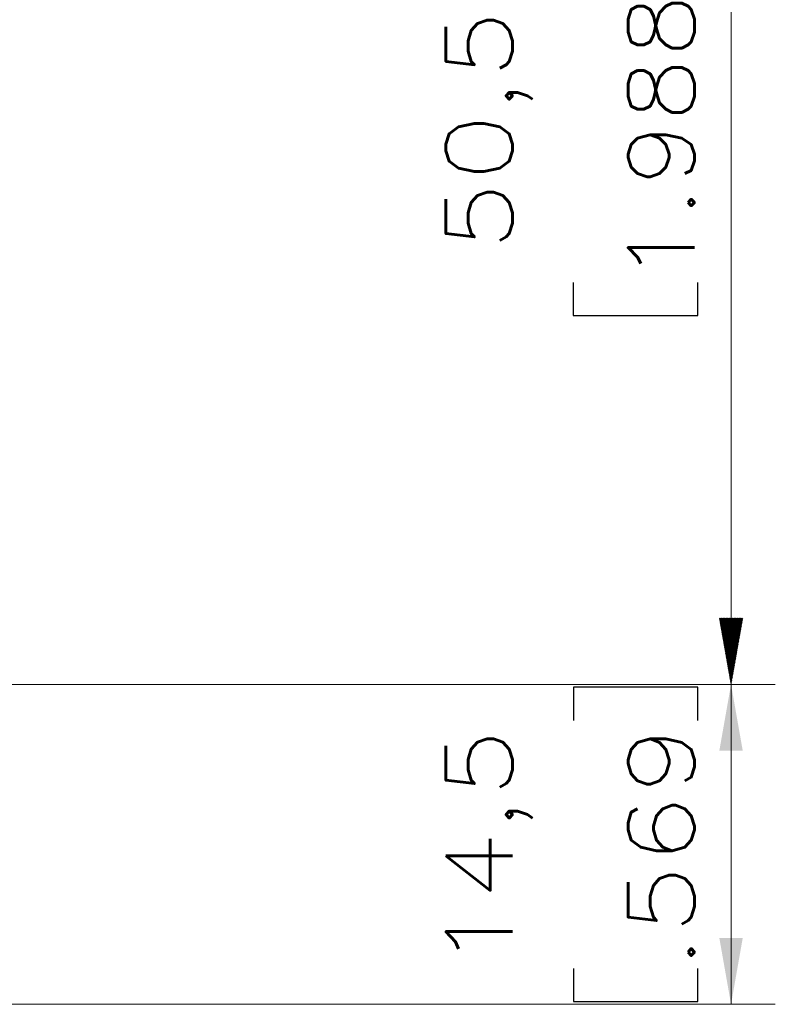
# Model space of a CAD drawing. Header units: millimetres. Extents: x 4 to 836, y 5 to 589.
# Tile 79 of 163: x 512 to 546, y 246 to 290. Entities that reach past the tile are written whole.
import ezdxf

# ---------------------------------------------------------------- set-up
doc = ezdxf.new("R2010")
doc.units = ezdxf.units.MM
doc.layers.add('1', color=7, linetype='Continuous', true_color=0xffffff)
doc.styles.add('ideas_simplex', font='simplex.shx')
doc.dimstyles.get("Standard").update_dxf_attribs({"dimtxt": 0.18, "dimasz": 0.18, "dimexe": 0.18, "dimexo": 0.0625, "dimgap": 0.09, "dimtad": 0, "dimtih": 1, "dimtoh": 1, "dimdec": 4, "dimzin": 0, "dimdsep": 46, "dimtxsty": 'Standard', "dimcen": 0.09, "dimadec": 0, "dimazin": 0, "dimtfac": 1, "dimtdec": 4, "dimtofl": 0, "dimtmove": 0, "dimatfit": 3, "dimfxl": 1, "dimtolj": 1, "dimtzin": 0, "dimarcsym": 0})

# ---------------------------------------------------------------- blocks, each defined once
blk = doc.blocks.new('_U4')
at = {"layer": '1', "color": 152, "lineweight": 13}
for p, q in [((490.695031, 260.359191), (545.68138, 260.359191)), ((397.385961, 245.904525), (545.68138, 245.904525))]:
    blk.add_line(p, q, dxfattribs=at)
at = {"layer": '1', "color": 27, "lineweight": 13}
blk.add_line((543.68138, 245.904525), (543.68138, 260.359191), dxfattribs=at)
at = {"layer": '1', "color": 87, "lineweight": 25}
for p, q in [((542.18138, 260.234358), (536.55638, 260.234358)), ((536.55638, 260.234358), (536.55638, 258.734358)), ((542.18138, 258.734358), (542.18138, 260.234358)), ((536.55638, 247.529358), (536.55638, 246.029358)), ((542.18138, 246.029358), (542.18138, 247.529358)), ((536.55638, 246.029358), (542.18138, 246.029358))]:
    blk.add_line(p, q, dxfattribs=at)
at = {"layer": '1', "color": 27, "lineweight": 18}
for points in [[(543.68138, 260.359191), (544.21036, 257.359193), (543.152399, 257.359189)], [(543.68138, 245.904525), (543.152399, 248.904523), (544.21036, 248.904527)]]:
    blk.add_solid(points, dxfattribs=at)
at = {"layer": '1', "color": 87, "linetype": 'Continuous', "lineweight": 25, "char_height": 3, "attachment_point": 7, "rotation": 90, "line_spacing_factor": 1.204819, "style": 'ideas_simplex'}
for s, insert in [('\\W1.2097;14,5', (534.71538, 247.476858)), ('\\W1.2280;.569', (542.02788, 247.476858))]:
    blk.add_mtext(s, dxfattribs=dict(at, insert=insert))

msp = doc.modelspace()

# ---------------------------------------------------------------- hatches: boundary and pattern name
at = {"layer": '1', "linetype": 'Continuous', "lineweight": 13}
h = msp.add_hatch(dxfattribs=at)
h.set_pattern_fill('ANSI31', color=27, scale=0.0062, style=0)
h.paths.add_polyline_path([(543.681, 260.359), (543.152, 263.359), (544.21, 263.359)], flags=0)

# ---------------------------------------------------------------- linework, layer by layer
at = {"layer": '1', "color": 27, "linetype": 'Continuous', "lineweight": 13}
msp.add_line((543.681, 260.359), (543.681, 310.859), dxfattribs=at)
at = {"layer": '1', "color": 87, "linetype": 'Continuous', "lineweight": 25}
for p, q in [((536.556, 278.522), (536.556, 277.022)), ((542.181, 277.022), (542.181, 278.522)), ((536.556, 277.022), (542.181, 277.022))]:
    msp.add_line(p, q, dxfattribs=at)
at = {"layer": '1', "color": 152, "linetype": 'Continuous', "lineweight": 13}
msp.add_line((490.695, 260.359), (545.681, 260.359), dxfattribs=at)

# ---------------------------------------------------------------- texts
at = {"layer": '1', "color": 87, "linetype": 'Continuous', "lineweight": 25, "char_height": 3, "attachment_point": 7, "rotation": 90, "line_spacing_factor": 1.204819, "style": 'ideas_simplex'}
for s, insert in [('\\W1.1692;1.988', (542.028, 278.469)), ('\\W1.2097;50,5', (534.715, 279.954))]:
    msp.add_mtext(s, dxfattribs=dict(at, insert=insert))

# ---------------------------------------------------------------- dimensions: what is measured, and where the dimension line sits
at = {"layer": '1', "color": 87, "linetype": 'Continuous', "lineweight": 25}
dim = msp.add_linear_dim(base=(543.681, 245.905), p1=(480.818, 260.359), p2=(394.886, 245.905), angle=90, text='<>\\P[\\C87;{\\H1.00x;\\Fsimplex.shx;.569\\Fsimplex.shx;}\\C87; ]', dimstyle='Standard', override={"dimtxt": 3, "dimasz": 3, "dimexe": 2, "dimexo": 2.5, "dimgap": 1.5, "dimtad": 1, "dimtih": 0, "dimtoh": 0, "dimdec": 1, "dimlfac": 1, "dimzin": 8, "dimdsep": 44, "dimlunit": 2, "dimtxsty": 'ideas_simplex', "dimsah": 1, "dimse1": 0, "dimse2": 0, "dimsd1": 0, "dimsd2": 0, "dimclrd": 27, "dimclre": 152, "dimclrt": 87, "dimtol": 0, "dimtm": -0.1, "dimtfac": 0.5, "dimtdec": 2, "dimtofl": 1, "dimtmove": 0, "dimtzin": 8, "dimlwd": 13, "dimlwe": 13}, dxfattribs=at)
dim.commit()
dim.dimension.update_dxf_attribs({"geometry": '_U4', "text_midpoint": (543.681, 253.132), "dimtype": 160})

doc.saveas('drawing.dxf')
